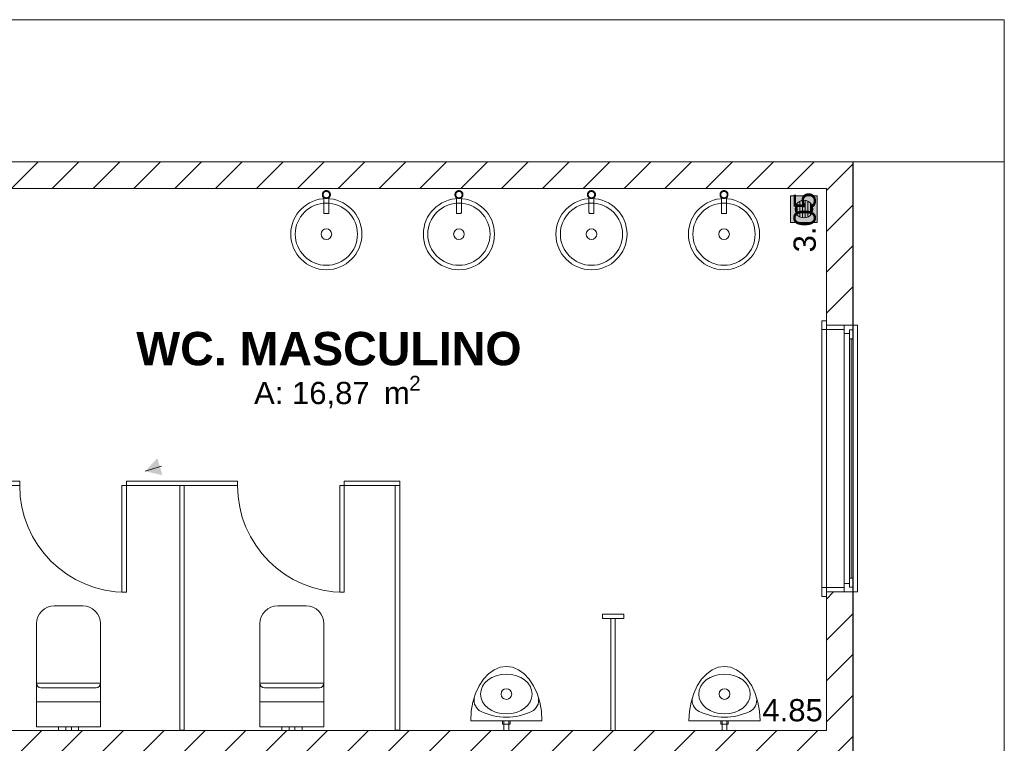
# Model space of a CAD drawing. Header units: millimetres. Extents: x 2826 to 3034, y 1533 to 1590.
# Tile 229 of 248: x 3022.67 to 3028.21, y 1560.81 to 1564.88. Entities that reach past the tile are written whole.
import ezdxf
from ezdxf.enums import TextEntityAlignment as Align

# ---------------------------------------------------------------- set-up
doc = ezdxf.new("R2010")
doc.units = ezdxf.units.MM
doc.layers.add('_Caneta_No__220', color=7, linetype='Continuous', lineweight=15, true_color=0x8a8a8a)
doc.layers.add('ARQ - Parede', color=7, linetype='Continuous')
doc.styles.add('ESTILO_GERADO_1', font='arialbd.ttf')
doc.styles.add('ESTILO_GERADO_2', font='arial.ttf')
pattern_1 = [(45, (0.02328, 0.61931), (-0.11490485, 0.11490485), [])]
pattern_2 = [(45, (0.02328, 0.61931), (-0.11490485, 0.11490485), [])]

# ---------------------------------------------------------------- blocks, each defined once
blk = doc.blocks.new('ARROWHEAD_16')
at = {"linetype": 'Continuous', "lineweight": 0}
blk.add_hatch(color=0, dxfattribs=at).paths.add_polyline_path([(-0.9093, 0.525), (0, 0), (-0.9093, -0.525)])
at = {"color": 0, "linetype": 'Continuous', "lineweight": 0}
blk.add_line((0, 0), (-1, 0), dxfattribs=at)
blk = doc.blocks.new('A$Cdd268059')
at = {"layer": '_Caneta_No__220'}
h = blk.add_hatch(dxfattribs=at)
h.set_pattern_fill('TIJOLO_COMUM_0005', color=256, style=0, pattern_type=2)
h.set_pattern_definition(pattern_1)
h.paths.add_polyline_path([(40.8573, 17.3869), (34.226, 17.3869), (34.226, 17.2369), (40.8573, 17.2369)])
h = blk.add_hatch(dxfattribs=at)
h.set_pattern_fill('TIJOLO_COMUM_0005', color=256, style=0, pattern_type=2)
h.set_pattern_definition(pattern_1)
h.paths.add_polyline_path([(40.8573, 17.2369), (41.0073, 17.2369), (41.0073, 17.3869)])
h = blk.add_hatch(dxfattribs=at)
h.set_pattern_fill('TIJOLO_COMUM_0005', color=256, style=0, pattern_type=2)
h.set_pattern_definition(pattern_1)
h.paths.add_polyline_path([(40.8573, 17.3869), (40.8573, 17.2369), (41.0073, 17.3869)])
h = blk.add_hatch(dxfattribs=at)
h.set_pattern_fill('TIJOLO_COMUM_0005', color=256, style=0, pattern_type=2)
h.set_pattern_definition(pattern_2)
h.paths.add_polyline_path([(40.8573, 17.2369), (40.8573, 16.4683), (41.0073, 16.4683), (41.0073, 17.2369)])
h = blk.add_hatch(color=256, dxfattribs=at)
h.paths.add_polyline_path([(40.8062, 17.196), (40.6562, 17.196), (40.6562, 17.046), (40.8062, 17.046)])
h.paths.add_polyline_path([(40.7312, 17.071), (40.7183, 17.0727), (40.7062, 17.0777), (40.6958, 17.0856), (40.6879, 17.096), (40.6829, 17.1081), (40.6812, 17.121), (40.6829, 17.1339), (40.6879, 17.146), (40.6958, 17.1564), (40.7062, 17.1643), (40.7183, 17.1693), (40.7312, 17.171), (40.7441, 17.1693), (40.7562, 17.1643), (40.7666, 17.1564), (40.7745, 17.146), (40.7795, 17.1339), (40.7812, 17.121), (40.7795, 17.1081), (40.7745, 17.096), (40.7666, 17.0856), (40.7562, 17.0777), (40.7441, 17.0727)], flags=0)
for points in [[(40.6937, 17.1536), (40.6879, 17.146), (40.6829, 17.1339), (40.6812, 17.121), (40.6829, 17.1081), (40.6879, 17.096), (40.6937, 17.0884)], [(40.7087, 17.0767), (40.7087, 17.1653), (40.7062, 17.1643), (40.6958, 17.1564), (40.6937, 17.1536), (40.6937, 17.0884), (40.6958, 17.0856), (40.7062, 17.0777)], [(40.7237, 17.17), (40.7183, 17.1693), (40.7087, 17.1653), (40.7087, 17.0767), (40.7183, 17.0727), (40.7237, 17.072)], [(40.7387, 17.17), (40.7312, 17.171), (40.7237, 17.17), (40.7237, 17.072), (40.7312, 17.071), (40.7387, 17.072)], [(40.7441, 17.1693), (40.7387, 17.17), (40.7387, 17.072), (40.7441, 17.0727), (40.7537, 17.0767), (40.7537, 17.1653)], [(40.7562, 17.1643), (40.7537, 17.1653), (40.7537, 17.0767), (40.7562, 17.0777), (40.7666, 17.0856), (40.7687, 17.0884), (40.7687, 17.1536), (40.7666, 17.1564)], [(40.7745, 17.146), (40.7687, 17.1536), (40.7687, 17.0884), (40.7745, 17.096), (40.7795, 17.1081), (40.7812, 17.121), (40.7795, 17.1339)]]:
    blk.add_hatch(color=256, dxfattribs=at).paths.add_polyline_path(points)
h = blk.add_hatch(dxfattribs=at)
h.set_pattern_fill('TIJOLO_COMUM_0005', color=256, style=0, pattern_type=2)
h.set_pattern_definition(pattern_2)
h.paths.add_polyline_path([(40.8573, 13.3919), (41.0073, 13.3919), (41.0073, 14.9683), (40.8573, 14.9683)])
h = blk.add_hatch(dxfattribs=at)
h.set_pattern_fill('TIJOLO_COMUM_0005', color=256, style=0, pattern_type=2)
h.set_pattern_definition(pattern_1)
h.paths.add_polyline_path([(36.0064, 14.0398), (40.8573, 14.0398), (40.8573, 14.1898), (36.0064, 14.1898)])
for p, q in [((41.8586, 18.1858), (31.0212, 18.1858)), ((41.8586, 17.3869), (41.8586, 18.1858)), ((41.8586, 17.3869), (31.0212, 17.3869)), ((31.0212, 17.3869), (41.0073, 17.3869)), ((41.0073, 17.3869), (41.0073, 9.1116)), ((41.8586, 17.3869), (41.8586, 1.8193)), ((41.8586, 1.8193), (41.8586, 17.3869)), ((40.8573, 17.2369), (34.376, 17.2369)), ((40.8573, 14.1898), (40.8573, 17.2369)), ((40.8062, 17.196), (40.6562, 17.196)), ((40.6562, 17.196), (40.6562, 17.046)), ((40.8062, 17.046), (40.8062, 17.196)), ((40.6812, 17.121), (40.6829, 17.1339)), ((40.6829, 17.1081), (40.6812, 17.121)), ((40.6829, 17.1339), (40.6879, 17.146)), ((40.6879, 17.146), (40.6958, 17.1564)), ((40.6937, 17.0884), (40.6937, 17.1536)), ((40.6958, 17.1564), (40.7062, 17.1643)), ((40.7062, 17.1643), (40.7183, 17.1693)), ((40.7087, 17.1653), (40.7087, 17.0767)), ((40.7183, 17.1693), (40.7312, 17.171)), ((40.7237, 17.072), (40.7237, 17.17)), ((40.7312, 17.171), (40.7441, 17.1693)), ((40.7387, 17.17), (40.7387, 17.072)), ((40.7441, 17.1693), (40.7562, 17.1643)), ((40.7537, 17.0767), (40.7537, 17.1653)), ((40.7562, 17.1643), (40.7666, 17.1564)), ((40.7666, 17.1564), (40.7745, 17.146)), ((40.7687, 17.1536), (40.7687, 17.0884)), ((40.7745, 17.146), (40.7795, 17.1339)), ((40.7795, 17.1339), (40.7812, 17.121)), ((40.7812, 17.121), (40.7795, 17.1081)), ((40.6879, 17.096), (40.6829, 17.1081)), ((40.6958, 17.0856), (40.6879, 17.096)), ((40.7062, 17.0777), (40.6958, 17.0856)), ((40.7183, 17.0727), (40.7062, 17.0777)), ((40.7312, 17.071), (40.7183, 17.0727)), ((40.7441, 17.0727), (40.7312, 17.071)), ((40.7562, 17.0777), (40.7441, 17.0727)), ((40.7666, 17.0856), (40.7562, 17.0777)), ((40.7745, 17.096), (40.7666, 17.0856)), ((40.7795, 17.1081), (40.7745, 17.096)), ((40.6562, 17.046), (40.8062, 17.046)), ((40.8323, 16.4433), (40.8323, 16.4933)), ((40.8323, 16.4933), (40.8573, 16.4933)), ((40.8573, 16.4683), (40.8573, 16.4933)), ((40.8573, 16.4933), (40.8573, 16.4433)), ((40.8573, 16.4683), (40.8573, 16.4933)), ((40.8573, 16.4683), (40.8573, 16.4933)), ((40.9573, 16.4683), (40.8573, 16.4683)), ((40.8573, 16.4683), (40.8573, 14.9683)), ((40.8573, 16.4433), (40.8573, 16.4683)), ((40.8573, 16.4683), (40.9573, 16.4683)), ((40.9573, 16.4683), (40.8573, 16.4683)), ((40.9573, 16.4683), (40.8573, 16.4683)), ((41.0073, 16.4683), (40.9573, 16.4683)), ((40.9573, 16.4683), (40.9573, 16.4433)), ((40.9573, 16.4213), (40.9573, 16.4683)), ((41.0073, 16.4683), (40.9573, 16.4683)), ((41.0073, 16.4683), (40.9573, 16.4683)), ((41.0073, 16.4683), (41.0323, 16.4683)), ((41.0073, 16.4683), (41.0073, 14.9683)), ((41.0073, 16.4683), (41.0073, 16.4413)), ((41.0323, 16.4683), (41.0323, 14.9683)), ((40.8323, 16.4433), (40.8323, 14.9933)), ((40.8573, 16.4433), (40.8323, 16.4433)), ((40.9573, 16.4433), (40.8573, 16.4433)), ((40.9873, 16.4213), (40.9573, 16.4213)), ((40.9573, 15.0153), (40.9573, 16.4213)), ((41.0073, 16.4413), (40.9873, 16.4413)), ((40.9873, 16.4413), (40.9873, 16.4213)), ((40.9873, 16.3913), (40.9873, 16.4413)), ((40.9873, 16.4413), (41.0073, 16.4413)), ((41.0073, 16.4413), (41.0073, 16.3913)), ((41.0073, 16.3913), (40.9873, 16.3913)), ((40.9873, 15.0453), (40.9873, 16.3913)), ((40.9973, 16.3913), (40.9973, 15.0453)), ((41.0073, 16.3913), (41.0073, 15.0453)), ((41.0073, 16.3913), (41.0073, 15.0453)), ((36.9191, 15.591), (36.9191, 15.566)), ((37.2319, 15.591), (36.9191, 15.591)), ((36.9191, 15.566), (37.2319, 15.566)), ((37.5446, 15.591), (37.2319, 15.591)), ((37.2319, 15.566), (37.5446, 15.566)), ((37.5446, 15.566), (37.5446, 15.591)), ((40.9573, 14.9683), (40.9573, 15.0153)), ((40.9573, 15.0153), (40.9873, 15.0153)), ((40.9873, 14.9953), (40.9873, 15.0453)), ((40.9873, 15.0453), (41.0073, 15.0453)), ((40.9873, 15.0153), (40.9873, 14.9953)), ((41.0073, 15.0453), (41.0073, 14.9953)), ((40.8323, 14.9433), (40.8323, 14.9933)), ((40.8323, 14.9933), (40.8573, 14.9933)), ((40.8573, 14.9683), (40.8573, 14.9933)), ((40.8573, 14.9933), (40.9573, 14.9933)), ((40.8573, 14.9933), (40.8573, 14.9433)), ((40.8573, 14.9683), (40.8573, 14.9433)), ((40.9573, 14.9683), (40.8573, 14.9683)), ((40.9573, 14.9683), (40.8573, 14.9683)), ((40.9573, 14.9683), (40.8573, 14.9683)), ((40.9573, 14.9683), (40.8573, 14.9683)), ((40.8573, 14.9683), (40.8573, 14.9433)), ((40.8573, 14.9683), (40.8573, 14.9433)), ((40.9573, 14.9933), (40.9573, 14.9683)), ((41.0073, 14.9683), (40.9573, 14.9683)), ((41.0073, 14.9683), (40.9573, 14.9683)), ((41.0073, 14.9683), (40.9573, 14.9683)), ((40.9873, 14.9953), (41.0073, 14.9953)), ((41.0073, 14.9953), (40.9873, 14.9953)), ((41.0073, 14.9953), (41.0073, 14.9683)), ((41.0323, 14.9683), (41.0073, 14.9683)), ((40.8573, 14.9433), (40.8323, 14.9433)), ((36.4138, 14.4548), (36.7738, 14.4548)), ((36.5938, 14.4298), (36.4388, 14.4298)), ((36.7488, 14.4298), (36.5938, 14.4298)), ((37.6709, 14.4548), (38.0309, 14.4548)), ((37.8509, 14.4298), (37.6959, 14.4298)), ((38.0059, 14.4298), (37.8509, 14.4298)), ((36.4138, 14.3498), (36.7738, 14.3498)), ((37.6709, 14.3498), (38.0309, 14.3498)), ((36.0264, 14.1898), (40.8573, 14.1898)), ((36.5368, 14.2098), (36.5535, 14.2098)), ((36.5368, 14.2098), (36.5368, 14.1898)), ((36.5368, 14.1898), (36.5535, 14.1898)), ((36.5535, 14.2098), (36.5778, 14.2098)), ((36.5535, 14.1898), (36.5778, 14.1898)), ((36.5778, 14.2098), (36.5824, 14.2098)), ((36.5778, 14.2098), (36.5778, 14.1898)), ((36.5778, 14.1898), (36.5824, 14.1898)), ((36.5824, 14.2098), (36.5938, 14.2098)), ((36.5824, 14.1898), (36.5938, 14.1898)), ((36.5938, 14.2098), (36.6051, 14.2098)), ((36.5938, 14.1898), (36.6051, 14.1898)), ((36.6051, 14.2098), (36.6098, 14.2098)), ((36.6051, 14.1898), (36.6098, 14.1898)), ((36.6098, 14.2098), (36.6098, 14.1898)), ((36.6098, 14.2098), (36.6341, 14.2098)), ((36.6098, 14.1898), (36.6341, 14.1898)), ((36.6341, 14.2098), (36.6508, 14.2098)), ((36.6341, 14.1898), (36.6508, 14.1898)), ((36.6508, 14.2098), (36.6508, 14.1898)), ((37.7939, 14.2098), (37.8106, 14.2098)), ((37.7939, 14.2098), (37.7939, 14.1898)), ((37.7939, 14.1898), (37.8106, 14.1898)), ((37.8106, 14.2098), (37.8349, 14.2098)), ((37.8106, 14.1898), (37.8349, 14.1898)), ((37.8349, 14.2098), (37.8396, 14.2098)), ((37.8349, 14.2098), (37.8349, 14.1898)), ((37.8349, 14.1898), (37.8396, 14.1898)), ((37.8396, 14.2098), (37.8509, 14.2098)), ((37.8396, 14.1898), (37.8509, 14.1898)), ((37.8509, 14.2098), (37.8622, 14.2098)), ((37.8509, 14.1898), (37.8622, 14.1898)), ((37.8622, 14.2098), (37.8669, 14.2098)), ((37.8622, 14.1898), (37.8669, 14.1898)), ((37.8669, 14.2098), (37.8669, 14.1898)), ((37.8669, 14.2098), (37.8912, 14.2098)), ((37.8669, 14.1898), (37.8912, 14.1898)), ((37.8912, 14.2098), (37.9079, 14.2098)), ((37.8912, 14.1898), (37.9079, 14.1898)), ((37.9079, 14.2098), (37.9079, 14.1898))]:
    blk.add_line(p, q, dxfattribs=at)
for points in [[(0.8316, 1.8193), (18.8463, 1.8193), (18.8502, 0.0414), (25.1638, 0.0553), (25.1638, 1.8193), (41.007, 1.8193), (41.007, 17.3869), (31.0212, 17.3869), (31.0212, 11.6171), (18.8463, 11.6171), (18.8463, 10.4171), (0.8316, 10.4171)], [(38.0669, 17.2021), (38.0669, 17.2005), (38.0668, 17.1996), (38.0664, 17.1973), (38.066, 17.1958), (38.0657, 17.1947), (38.0649, 17.1928), (38.0642, 17.1913), (38.0635, 17.1901), (38.0624, 17.1886), (38.0614, 17.1874), (38.0603, 17.1862), (38.0592, 17.1851), (38.0585, 17.1845), (38.0584, 17.1579), (38.0584, 17.1055), (38.0584, 17.1043), (38.0583, 17.1032), (38.0582, 17.102), (38.0581, 17.1008), (38.0579, 17.0997), (38.0576, 17.0982), (38.0571, 17.096), (38.0565, 17.0954), (38.0554, 17.0954), (38.0543, 17.0954), (38.053, 17.0954), (38.0515, 17.0954), (38.0498, 17.0954), (38.0481, 17.0954), (38.0463, 17.0954), (38.0444, 17.0954), (38.0426, 17.0954), (38.0408, 17.0954), (38.039, 17.0954), (38.0374, 17.0954), (38.0359, 17.0954), (38.0346, 17.0954), (38.0335, 17.0954), (38.0325, 17.0954), (38.0318, 17.0958), (38.0311, 17.0988), (38.0309, 17.1004), (38.0307, 17.1016), (38.0306, 17.1029), (38.0305, 17.104), (38.0304, 17.1051), (38.0304, 17.1063), (38.0304, 17.1579), (38.0304, 17.1845), (38.0297, 17.1851), (38.0285, 17.1862), (38.0274, 17.1874), (38.0268, 17.1881), (38.0255, 17.1899), (38.0247, 17.1913), (38.0242, 17.1923), (38.0234, 17.1942), (38.0228, 17.1958), (38.0225, 17.1971), (38.0222, 17.1989), (38.022, 17.2005), (38.0219, 17.2021), (38.022, 17.2037), (38.0222, 17.2054), (38.0225, 17.2073), (38.0229, 17.2086), (38.0234, 17.2101), (38.0243, 17.2122), (38.0248, 17.2131), (38.0257, 17.2145), (38.0266, 17.2159), (38.0277, 17.2171), (38.029, 17.2185), (38.03, 17.2194), (38.0313, 17.2204), (38.0332, 17.2216), (38.0341, 17.2221), (38.0356, 17.2228), (38.0372, 17.2234), (38.0387, 17.2239), (38.0405, 17.2243), (38.042, 17.2245), (38.0436, 17.2246), (38.0457, 17.2246), (38.0469, 17.2245), (38.0485, 17.2242), (38.0509, 17.2237), (38.0517, 17.2234), (38.0533, 17.2228), (38.0547, 17.2221), (38.0562, 17.2213), (38.0579, 17.2201), (38.0588, 17.2194), (38.0601, 17.2183), (38.0617, 17.2166), (38.0622, 17.2159), (38.0632, 17.2145), (38.0641, 17.2131), (38.0648, 17.2117), (38.0656, 17.2098), (38.066, 17.2086), (38.0664, 17.207), (38.0668, 17.2047), (38.0669, 17.2037)], [(38.0627, 17.203), (38.0627, 17.2017), (38.0626, 17.2004), (38.0625, 17.1991), (38.0622, 17.1978), (38.0618, 17.1965), (38.0614, 17.1953), (38.0609, 17.1941), (38.0603, 17.193), (38.0596, 17.1919), (38.0588, 17.1908), (38.0581, 17.1899), (38.0573, 17.1891), (38.0564, 17.1883), (38.0555, 17.1876), (38.0546, 17.1869), (38.0536, 17.1863), (38.0526, 17.1857), (38.0515, 17.1853), (38.0503, 17.1848), (38.0491, 17.1844), (38.0479, 17.1841), (38.0466, 17.1839), (38.0453, 17.1838), (38.0439, 17.1838), (38.0426, 17.1839), (38.0413, 17.1841), (38.0401, 17.1844), (38.0388, 17.1847), (38.0376, 17.1851), (38.0364, 17.1857), (38.0353, 17.1862), (38.0343, 17.1869), (38.0333, 17.1876), (38.0323, 17.1884), (38.0315, 17.1892), (38.0307, 17.1901), (38.0299, 17.191), (38.0293, 17.1919), (38.0286, 17.1929), (38.028, 17.194), (38.0275, 17.1951), (38.0271, 17.1963), (38.0267, 17.1975), (38.0265, 17.1988), (38.0263, 17.2001), (38.0262, 17.2013), (38.0262, 17.2027), (38.0263, 17.204), (38.0264, 17.2053), (38.0267, 17.2066), (38.0271, 17.2079), (38.0275, 17.2091), (38.0281, 17.2103), (38.0287, 17.2114), (38.0292, 17.2122), (38.0298, 17.213), (38.0304, 17.2138), (38.031, 17.2145), (38.0321, 17.2156), (38.0333, 17.2166), (38.0347, 17.2175), (38.036, 17.2183), (38.0369, 17.2188), (38.0378, 17.2191), (38.0387, 17.2194), (38.0396, 17.2197), (38.0408, 17.22), (38.0421, 17.2202), (38.0434, 17.2204), (38.0447, 17.2204), (38.0461, 17.2203), (38.0474, 17.2201), (38.0487, 17.2199), (38.05, 17.2195), (38.0512, 17.2191), (38.0524, 17.2186), (38.0535, 17.218), (38.0546, 17.2173), (38.0556, 17.2166), (38.0565, 17.2158), (38.0574, 17.215), (38.0583, 17.2141), (38.059, 17.2132), (38.0597, 17.2122), (38.0603, 17.2112), (38.0608, 17.2102), (38.0613, 17.2091), (38.0618, 17.2079), (38.0621, 17.2067), (38.0624, 17.2055), (38.0626, 17.2042)], [(38.0585, 17.1904), (38.0584, 17.1747), (38.0584, 17.1579), (38.0584, 17.1055), (38.0584, 17.1043), (38.0583, 17.1032), (38.0582, 17.102), (38.0581, 17.1008), (38.0579, 17.0997), (38.0576, 17.0982), (38.0571, 17.096), (38.0565, 17.0954), (38.0554, 17.0954), (38.0543, 17.0954), (38.0325, 17.0954), (38.0318, 17.0958), (38.0311, 17.0988), (38.0309, 17.1004), (38.0307, 17.1016), (38.0306, 17.1029), (38.0305, 17.104), (38.0304, 17.1051), (38.0304, 17.1063), (38.0304, 17.1579), (38.0304, 17.1904), (38.0315, 17.1892), (38.0323, 17.1884), (38.0333, 17.1876), (38.0343, 17.1869), (38.0353, 17.1862), (38.0364, 17.1857), (38.0376, 17.1851), (38.0388, 17.1847), (38.0401, 17.1844), (38.0413, 17.1841), (38.0426, 17.1839), (38.0439, 17.1838), (38.0453, 17.1838), (38.0466, 17.1839), (38.0479, 17.1841), (38.0491, 17.1844), (38.0503, 17.1848), (38.0515, 17.1853), (38.0526, 17.1857), (38.0536, 17.1863), (38.0546, 17.1869), (38.0555, 17.1876), (38.0564, 17.1883), (38.0573, 17.1891)], [(38.8127, 17.2021), (38.8126, 17.2005), (38.8125, 17.1996), (38.8121, 17.1973), (38.8117, 17.1958), (38.8114, 17.1947), (38.8106, 17.1928), (38.8099, 17.1913), (38.8092, 17.1901), (38.8082, 17.1886), (38.8072, 17.1874), (38.8061, 17.1862), (38.8049, 17.1851), (38.8042, 17.1845), (38.8042, 17.1579), (38.8042, 17.1055), (38.8041, 17.1043), (38.804, 17.1032), (38.8039, 17.102), (38.8038, 17.1008), (38.8036, 17.0997), (38.8034, 17.0982), (38.8028, 17.096), (38.8022, 17.0954), (38.8011, 17.0954), (38.8, 17.0954), (38.7987, 17.0954), (38.7972, 17.0954), (38.7955, 17.0954), (38.7938, 17.0954), (38.792, 17.0954), (38.7902, 17.0954), (38.7883, 17.0954), (38.7865, 17.0954), (38.7848, 17.0954), (38.7831, 17.0954), (38.7816, 17.0954), (38.7803, 17.0954), (38.7792, 17.0954), (38.7783, 17.0954), (38.7776, 17.0958), (38.7768, 17.0988), (38.7766, 17.1004), (38.7764, 17.1016), (38.7763, 17.1029), (38.7762, 17.104), (38.7762, 17.1051), (38.7762, 17.1063), (38.7762, 17.1579), (38.7762, 17.1845), (38.7754, 17.1851), (38.7743, 17.1862), (38.7732, 17.1874), (38.7726, 17.1881), (38.7712, 17.1899), (38.7704, 17.1913), (38.7699, 17.1923), (38.7691, 17.1942), (38.7686, 17.1958), (38.7682, 17.1971), (38.7679, 17.1989), (38.7677, 17.2005), (38.7677, 17.2021), (38.7677, 17.2037), (38.7679, 17.2054), (38.7683, 17.2073), (38.7686, 17.2086), (38.7691, 17.2101), (38.7701, 17.2122), (38.7705, 17.2131), (38.7714, 17.2145), (38.7724, 17.2159), (38.7734, 17.2171), (38.7747, 17.2185), (38.7758, 17.2194), (38.7771, 17.2204), (38.7789, 17.2216), (38.7799, 17.2221), (38.7814, 17.2228), (38.7829, 17.2234), (38.7845, 17.2239), (38.7863, 17.2243), (38.7877, 17.2245), (38.7893, 17.2246), (38.7915, 17.2246), (38.7926, 17.2245), (38.7942, 17.2242), (38.7966, 17.2237), (38.7974, 17.2234), (38.7991, 17.2228), (38.8004, 17.2221), (38.8019, 17.2213), (38.8036, 17.2201), (38.8046, 17.2194), (38.8058, 17.2183), (38.8074, 17.2166), (38.808, 17.2159), (38.809, 17.2145), (38.8098, 17.2131), (38.8105, 17.2117), (38.8113, 17.2098), (38.8117, 17.2086), (38.8121, 17.207), (38.8125, 17.2047), (38.8126, 17.2037)], [(38.8084, 17.203), (38.8084, 17.2017), (38.8084, 17.2004), (38.8082, 17.1991), (38.8079, 17.1978), (38.8076, 17.1965), (38.8071, 17.1953), (38.8066, 17.1941), (38.806, 17.193), (38.8053, 17.1919), (38.8046, 17.1908), (38.8038, 17.1899), (38.803, 17.1891), (38.8022, 17.1883), (38.8013, 17.1876), (38.8003, 17.1869), (38.7993, 17.1863), (38.7983, 17.1857), (38.7972, 17.1853), (38.796, 17.1848), (38.7948, 17.1844), (38.7936, 17.1841), (38.7923, 17.1839), (38.791, 17.1838), (38.7897, 17.1838), (38.7883, 17.1839), (38.787, 17.1841), (38.7858, 17.1844), (38.7845, 17.1847), (38.7833, 17.1851), (38.7821, 17.1857), (38.7811, 17.1862), (38.78, 17.1869), (38.779, 17.1876), (38.7781, 17.1884), (38.7772, 17.1892), (38.7764, 17.1901), (38.7757, 17.191), (38.775, 17.1919), (38.7743, 17.1929), (38.7738, 17.194), (38.7733, 17.1951), (38.7728, 17.1963), (38.7725, 17.1975), (38.7722, 17.1988), (38.772, 17.2001), (38.7719, 17.2013), (38.7719, 17.2027), (38.772, 17.204), (38.7722, 17.2053), (38.7724, 17.2066), (38.7728, 17.2079), (38.7733, 17.2091), (38.7738, 17.2103), (38.7744, 17.2114), (38.7749, 17.2122), (38.7755, 17.213), (38.7761, 17.2138), (38.7767, 17.2145), (38.7778, 17.2156), (38.7791, 17.2166), (38.7804, 17.2175), (38.7818, 17.2183), (38.7826, 17.2188), (38.7835, 17.2191), (38.7844, 17.2194), (38.7853, 17.2197), (38.7866, 17.22), (38.7879, 17.2202), (38.7892, 17.2204), (38.7905, 17.2204), (38.7918, 17.2203), (38.7931, 17.2201), (38.7944, 17.2199), (38.7957, 17.2195), (38.7969, 17.2191), (38.7981, 17.2186), (38.7992, 17.218), (38.8003, 17.2173), (38.8013, 17.2166), (38.8023, 17.2158), (38.8031, 17.215), (38.804, 17.2141), (38.8047, 17.2132), (38.8054, 17.2122), (38.806, 17.2112), (38.8066, 17.2102), (38.8071, 17.2091), (38.8075, 17.2079), (38.8078, 17.2067), (38.8081, 17.2055), (38.8083, 17.2042)], [(38.8042, 17.1904), (38.8042, 17.1747), (38.8042, 17.1579), (38.8042, 17.1055), (38.8041, 17.1043), (38.804, 17.1032), (38.8039, 17.102), (38.8038, 17.1008), (38.8036, 17.0997), (38.8034, 17.0982), (38.8028, 17.096), (38.8022, 17.0954), (38.8011, 17.0954), (38.8, 17.0954), (38.7783, 17.0954), (38.7776, 17.0958), (38.7768, 17.0988), (38.7766, 17.1004), (38.7764, 17.1016), (38.7763, 17.1029), (38.7762, 17.104), (38.7762, 17.1051), (38.7762, 17.1063), (38.7762, 17.1579), (38.7762, 17.1904), (38.7772, 17.1892), (38.7781, 17.1884), (38.779, 17.1876), (38.78, 17.1869), (38.7811, 17.1862), (38.7821, 17.1857), (38.7833, 17.1851), (38.7845, 17.1847), (38.7858, 17.1844), (38.787, 17.1841), (38.7883, 17.1839), (38.7897, 17.1838), (38.791, 17.1838), (38.7923, 17.1839), (38.7936, 17.1841), (38.7948, 17.1844), (38.796, 17.1848), (38.7972, 17.1853), (38.7983, 17.1857), (38.7993, 17.1863), (38.8003, 17.1869), (38.8013, 17.1876), (38.8022, 17.1883), (38.803, 17.1891)], [(39.5584, 17.2021), (39.5583, 17.2005), (39.5582, 17.1996), (39.5579, 17.1973), (39.5575, 17.1958), (39.5571, 17.1947), (39.5563, 17.1928), (39.5556, 17.1913), (39.5549, 17.1901), (39.5539, 17.1886), (39.5529, 17.1874), (39.5518, 17.1862), (39.5506, 17.1851), (39.5499, 17.1845), (39.5499, 17.1579), (39.5499, 17.1055), (39.5498, 17.1043), (39.5498, 17.1032), (39.5497, 17.102), (39.5495, 17.1008), (39.5493, 17.0997), (39.5491, 17.0982), (39.5485, 17.096), (39.5479, 17.0954), (39.5469, 17.0954), (39.5457, 17.0954), (39.5444, 17.0954), (39.5429, 17.0954), (39.5413, 17.0954), (39.5395, 17.0954), (39.5377, 17.0954), (39.5359, 17.0954), (39.534, 17.0954), (39.5322, 17.0954), (39.5305, 17.0954), (39.5289, 17.0954), (39.5274, 17.0954), (39.526, 17.0954), (39.5249, 17.0954), (39.524, 17.0954), (39.5233, 17.0958), (39.5226, 17.0988), (39.5223, 17.1004), (39.5221, 17.1016), (39.522, 17.1029), (39.5219, 17.104), (39.5219, 17.1051), (39.5219, 17.1063), (39.5219, 17.1579), (39.5219, 17.1845), (39.5211, 17.1851), (39.52, 17.1862), (39.5189, 17.1874), (39.5183, 17.1881), (39.517, 17.1899), (39.5161, 17.1913), (39.5156, 17.1923), (39.5148, 17.1942), (39.5143, 17.1958), (39.5139, 17.1971), (39.5136, 17.1989), (39.5134, 17.2005), (39.5134, 17.2021), (39.5134, 17.2037), (39.5136, 17.2054), (39.514, 17.2073), (39.5143, 17.2086), (39.5149, 17.2101), (39.5158, 17.2122), (39.5163, 17.2131), (39.5171, 17.2145), (39.5181, 17.2159), (39.5191, 17.2171), (39.5204, 17.2185), (39.5215, 17.2194), (39.5228, 17.2204), (39.5246, 17.2216), (39.5256, 17.2221), (39.5271, 17.2228), (39.5286, 17.2234), (39.5302, 17.2239), (39.532, 17.2243), (39.5334, 17.2245), (39.5351, 17.2246), (39.5372, 17.2246), (39.5383, 17.2245), (39.54, 17.2242), (39.5423, 17.2237), (39.5431, 17.2234), (39.5448, 17.2228), (39.5462, 17.2221), (39.5476, 17.2213), (39.5493, 17.2201), (39.5503, 17.2194), (39.5515, 17.2183), (39.5531, 17.2166), (39.5537, 17.2159), (39.5547, 17.2145), (39.5555, 17.2131), (39.5563, 17.2117), (39.557, 17.2098), (39.5574, 17.2086), (39.5578, 17.207), (39.5582, 17.2047), (39.5583, 17.2037)], [(39.5541, 17.203), (39.5542, 17.2017), (39.5541, 17.2004), (39.5539, 17.1991), (39.5536, 17.1978), (39.5533, 17.1965), (39.5528, 17.1953), (39.5523, 17.1941), (39.5517, 17.193), (39.551, 17.1919), (39.5503, 17.1908), (39.5495, 17.1899), (39.5487, 17.1891), (39.5479, 17.1883), (39.547, 17.1876), (39.546, 17.1869), (39.545, 17.1863), (39.544, 17.1857), (39.543, 17.1853), (39.5418, 17.1848), (39.5405, 17.1844), (39.5393, 17.1841), (39.538, 17.1839), (39.5367, 17.1838), (39.5354, 17.1838), (39.5341, 17.1839), (39.5328, 17.1841), (39.5315, 17.1844), (39.5303, 17.1847), (39.529, 17.1851), (39.5279, 17.1857), (39.5268, 17.1862), (39.5257, 17.1869), (39.5247, 17.1876), (39.5238, 17.1884), (39.5229, 17.1892), (39.5221, 17.1901), (39.5214, 17.191), (39.5207, 17.1919), (39.5201, 17.1929), (39.5195, 17.194), (39.519, 17.1951), (39.5186, 17.1963), (39.5182, 17.1975), (39.5179, 17.1988), (39.5177, 17.2001), (39.5176, 17.2013), (39.5176, 17.2027), (39.5177, 17.204), (39.5179, 17.2053), (39.5182, 17.2066), (39.5185, 17.2079), (39.519, 17.2091), (39.5195, 17.2103), (39.5202, 17.2114), (39.5207, 17.2122), (39.5212, 17.213), (39.5218, 17.2138), (39.5224, 17.2145), (39.5236, 17.2156), (39.5248, 17.2166), (39.5261, 17.2175), (39.5275, 17.2183), (39.5283, 17.2188), (39.5292, 17.2191), (39.5301, 17.2194), (39.531, 17.2197), (39.5323, 17.22), (39.5336, 17.2202), (39.5349, 17.2204), (39.5362, 17.2204), (39.5375, 17.2203), (39.5388, 17.2201), (39.5401, 17.2199), (39.5414, 17.2195), (39.5426, 17.2191), (39.5438, 17.2186), (39.545, 17.218), (39.5461, 17.2173), (39.547, 17.2166), (39.548, 17.2158), (39.5489, 17.215), (39.5497, 17.2141), (39.5504, 17.2132), (39.5511, 17.2122), (39.5517, 17.2112), (39.5523, 17.2102), (39.5528, 17.2091), (39.5532, 17.2079), (39.5536, 17.2067), (39.5538, 17.2055), (39.554, 17.2042)], [(39.5499, 17.1904), (39.5499, 17.1747), (39.5499, 17.1579), (39.5499, 17.1055), (39.5498, 17.1043), (39.5498, 17.1032), (39.5497, 17.102), (39.5495, 17.1008), (39.5493, 17.0997), (39.5491, 17.0982), (39.5485, 17.096), (39.5479, 17.0954), (39.5469, 17.0954), (39.5457, 17.0954), (39.524, 17.0954), (39.5233, 17.0958), (39.5226, 17.0988), (39.5223, 17.1004), (39.5221, 17.1016), (39.522, 17.1029), (39.5219, 17.104), (39.5219, 17.1051), (39.5219, 17.1063), (39.5219, 17.1579), (39.5219, 17.1904), (39.5229, 17.1892), (39.5238, 17.1884), (39.5247, 17.1876), (39.5257, 17.1869), (39.5268, 17.1862), (39.5279, 17.1857), (39.529, 17.1851), (39.5303, 17.1847), (39.5315, 17.1844), (39.5328, 17.1841), (39.5341, 17.1839), (39.5354, 17.1838), (39.5367, 17.1838), (39.538, 17.1839), (39.5393, 17.1841), (39.5405, 17.1844), (39.5418, 17.1848), (39.543, 17.1853), (39.544, 17.1857), (39.545, 17.1863), (39.546, 17.1869), (39.547, 17.1876), (39.5479, 17.1883), (39.5487, 17.1891)], [(40.3041, 17.2021), (40.304, 17.2005), (40.304, 17.1996), (40.3036, 17.1973), (40.3032, 17.1958), (40.3028, 17.1947), (40.3021, 17.1928), (40.3014, 17.1913), (40.3007, 17.1901), (40.2996, 17.1886), (40.2986, 17.1874), (40.2975, 17.1862), (40.2963, 17.1851), (40.2956, 17.1845), (40.2956, 17.1579), (40.2956, 17.1055), (40.2956, 17.1043), (40.2955, 17.1032), (40.2954, 17.102), (40.2952, 17.1008), (40.295, 17.0997), (40.2948, 17.0982), (40.2943, 17.096), (40.2936, 17.0954), (40.2926, 17.0954), (40.2914, 17.0954), (40.2901, 17.0954), (40.2886, 17.0954), (40.287, 17.0954), (40.2853, 17.0954), (40.2834, 17.0954), (40.2816, 17.0954), (40.2798, 17.0954), (40.278, 17.0954), (40.2762, 17.0954), (40.2746, 17.0954), (40.2731, 17.0954), (40.2718, 17.0954), (40.2706, 17.0954), (40.2697, 17.0954), (40.269, 17.0958), (40.2683, 17.0988), (40.268, 17.1004), (40.2679, 17.1016), (40.2677, 17.1029), (40.2677, 17.104), (40.2676, 17.1051), (40.2676, 17.1063), (40.2676, 17.1579), (40.2676, 17.1845), (40.2669, 17.1851), (40.2657, 17.1862), (40.2646, 17.1874), (40.264, 17.1881), (40.2627, 17.1899), (40.2619, 17.1913), (40.2613, 17.1923), (40.2605, 17.1942), (40.26, 17.1958), (40.2597, 17.1971), (40.2593, 17.1989), (40.2592, 17.2005), (40.2591, 17.2021), (40.2592, 17.2037), (40.2593, 17.2054), (40.2597, 17.2073), (40.2601, 17.2086), (40.2606, 17.2101), (40.2615, 17.2122), (40.262, 17.2131), (40.2628, 17.2145), (40.2638, 17.2159), (40.2648, 17.2171), (40.2662, 17.2185), (40.2672, 17.2194), (40.2685, 17.2204), (40.2704, 17.2216), (40.2713, 17.2221), (40.2728, 17.2228), (40.2743, 17.2234), (40.2759, 17.2239), (40.2777, 17.2243), (40.2791, 17.2245), (40.2808, 17.2246), (40.2829, 17.2246), (40.2841, 17.2245), (40.2857, 17.2242), (40.2881, 17.2237), (40.2889, 17.2234), (40.2905, 17.2228), (40.2919, 17.2221), (40.2933, 17.2213), (40.295, 17.2201), (40.296, 17.2194), (40.2972, 17.2183), (40.2988, 17.2166), (40.2994, 17.2159), (40.3004, 17.2145), (40.3012, 17.2131), (40.302, 17.2117), (40.3027, 17.2098), (40.3032, 17.2086), (40.3036, 17.207), (40.304, 17.2047), (40.304, 17.2037)], [(40.2999, 17.203), (40.2999, 17.2017), (40.2998, 17.2004), (40.2996, 17.1991), (40.2994, 17.1978), (40.299, 17.1965), (40.2986, 17.1953), (40.298, 17.1941), (40.2974, 17.193), (40.2968, 17.1919), (40.296, 17.1908), (40.2953, 17.1899), (40.2945, 17.1891), (40.2936, 17.1883), (40.2927, 17.1876), (40.2918, 17.1869), (40.2908, 17.1863), (40.2897, 17.1857), (40.2887, 17.1853), (40.2875, 17.1848), (40.2863, 17.1844), (40.285, 17.1841), (40.2838, 17.1839), (40.2824, 17.1838), (40.2811, 17.1838), (40.2798, 17.1839), (40.2785, 17.1841), (40.2772, 17.1844), (40.276, 17.1847), (40.2748, 17.1851), (40.2736, 17.1857), (40.2725, 17.1862), (40.2715, 17.1869), (40.2705, 17.1876), (40.2695, 17.1884), (40.2687, 17.1892), (40.2679, 17.1901), (40.2671, 17.191), (40.2664, 17.1919), (40.2658, 17.1929), (40.2652, 17.194), (40.2647, 17.1951), (40.2643, 17.1963), (40.2639, 17.1975), (40.2636, 17.1988), (40.2634, 17.2001), (40.2633, 17.2013), (40.2633, 17.2027), (40.2634, 17.204), (40.2636, 17.2053), (40.2639, 17.2066), (40.2643, 17.2079), (40.2647, 17.2091), (40.2653, 17.2103), (40.2659, 17.2114), (40.2664, 17.2122), (40.2669, 17.213), (40.2675, 17.2138), (40.2681, 17.2145), (40.2693, 17.2156), (40.2705, 17.2166), (40.2718, 17.2175), (40.2732, 17.2183), (40.2741, 17.2188), (40.2749, 17.2191), (40.2758, 17.2194), (40.2767, 17.2197), (40.278, 17.22), (40.2793, 17.2202), (40.2806, 17.2204), (40.2819, 17.2204), (40.2832, 17.2203), (40.2846, 17.2201), (40.2859, 17.2199), (40.2871, 17.2195), (40.2884, 17.2191), (40.2895, 17.2186), (40.2907, 17.218), (40.2918, 17.2173), (40.2928, 17.2166), (40.2937, 17.2158), (40.2946, 17.215), (40.2954, 17.2141), (40.2962, 17.2132), (40.2968, 17.2122), (40.2975, 17.2112), (40.298, 17.2102), (40.2985, 17.2091), (40.2989, 17.2079), (40.2993, 17.2067), (40.2996, 17.2055), (40.2998, 17.2042)], [(40.2956, 17.1904), (40.2956, 17.1747), (40.2956, 17.1579), (40.2956, 17.1055), (40.2956, 17.1043), (40.2955, 17.1032), (40.2954, 17.102), (40.2952, 17.1008), (40.295, 17.0997), (40.2948, 17.0982), (40.2943, 17.096), (40.2936, 17.0954), (40.2926, 17.0954), (40.2914, 17.0954), (40.2697, 17.0954), (40.269, 17.0958), (40.2683, 17.0988), (40.268, 17.1004), (40.2679, 17.1016), (40.2677, 17.1029), (40.2677, 17.104), (40.2676, 17.1051), (40.2676, 17.1063), (40.2676, 17.1579), (40.2676, 17.1904), (40.2687, 17.1892), (40.2695, 17.1884), (40.2705, 17.1876), (40.2715, 17.1869), (40.2725, 17.1862), (40.2736, 17.1857), (40.2748, 17.1851), (40.276, 17.1847), (40.2772, 17.1844), (40.2785, 17.1841), (40.2798, 17.1839), (40.2811, 17.1838), (40.2824, 17.1838), (40.2838, 17.1839), (40.285, 17.1841), (40.2863, 17.1844), (40.2875, 17.1848), (40.2887, 17.1853), (40.2897, 17.1857), (40.2908, 17.1863), (40.2918, 17.1869), (40.2927, 17.1876), (40.2936, 17.1883), (40.2945, 17.1891)], [(36.0064, 15.591), (36.0064, 15.566), (36.3191, 15.566), (36.3191, 15.591)], [(36.8941, 15.566), (36.8941, 14.966), (36.9191, 14.966), (36.9191, 15.566)], [(37.2194, 14.191), (37.2444, 14.191), (37.2444, 15.566), (37.2194, 15.566)], [(38.1196, 15.566), (38.1196, 14.966), (38.1446, 14.966), (38.1446, 15.566)], [(38.1446, 15.591), (38.1446, 15.566), (38.4573, 15.566), (38.4573, 15.591)], [(38.4323, 14.191), (38.4573, 14.191), (38.4573, 15.566), (38.4323, 15.566)], [(36.6738, 14.8898), (36.6933, 14.8879), (36.712, 14.8822), (36.7293, 14.873), (36.7445, 14.8605), (36.7569, 14.8454), (36.7662, 14.8281), (36.7718, 14.8093), (36.7738, 14.7898), (36.7738, 14.2098), (36.4138, 14.2098), (36.4138, 14.7898), (36.4157, 14.8093), (36.4214, 14.8281), (36.4306, 14.8454), (36.4431, 14.8605), (36.4582, 14.873), (36.4755, 14.8822), (36.4943, 14.8879), (36.5138, 14.8898)], [(37.9309, 14.8898), (37.9504, 14.8879), (37.9692, 14.8822), (37.9864, 14.873), (38.0016, 14.8605), (38.014, 14.8454), (38.0233, 14.8281), (38.029, 14.8093), (38.0309, 14.7898), (38.0309, 14.2098), (37.6709, 14.2098), (37.6709, 14.7898), (37.6728, 14.8093), (37.6785, 14.8281), (37.6877, 14.8454), (37.7002, 14.8605), (37.7153, 14.873), (37.7326, 14.8822), (37.7514, 14.8879), (37.7709, 14.8898)], [(39.5973, 14.8439), (39.7173, 14.8439), (39.7173, 14.8189), (39.5973, 14.8189)], [(39.6698, 14.1898), (39.6448, 14.1898), (39.6448, 14.8189), (39.6698, 14.8189)], [(38.857, 14.2439), (38.86, 14.2969), (38.869, 14.3482), (38.8838, 14.3964), (38.9038, 14.44), (38.9284, 14.4776), (38.957, 14.5081), (38.9886, 14.5305), (39.0222, 14.5443), (39.057, 14.5489), (39.0917, 14.5443), (39.1254, 14.5305), (39.157, 14.5081), (39.1855, 14.4776), (39.2102, 14.44), (39.2302, 14.3964), (39.2449, 14.3482), (39.2539, 14.2969), (39.257, 14.2439), (39.057, 14.2439)], [(40.0841, 14.2439), (40.0872, 14.2969), (40.0962, 14.3482), (40.1109, 14.3964), (40.1309, 14.44), (40.1556, 14.4776), (40.1841, 14.5081), (40.2157, 14.5305), (40.2494, 14.5443), (40.2841, 14.5489), (40.3189, 14.5443), (40.3525, 14.5305), (40.3841, 14.5081), (40.4127, 14.4776), (40.4373, 14.44), (40.4573, 14.3964), (40.4721, 14.3482), (40.4811, 14.2969), (40.4841, 14.2439), (40.2841, 14.2439)], [(39.036, 14.2439), (39.078, 14.2439), (39.078, 14.2239), (39.036, 14.2239)], [(39.0435, 14.2439), (39.0705, 14.2439), (39.0705, 14.1898), (39.0435, 14.1898)], [(40.2631, 14.2439), (40.3051, 14.2439), (40.3051, 14.2239), (40.2631, 14.2239)], [(40.2706, 14.2439), (40.2976, 14.2439), (40.2976, 14.1898), (40.2706, 14.1898)]]:
    blk.add_lwpolyline(points, close=True, dxfattribs=at)
for points in [[(41.0073, 17.3869), (34.226, 17.3869)], [(41.0073, 17.3869), (41.0073, 17.2369)], [(34.226, 17.2369), (40.8573, 17.2369)], [(40.8573, 17.2369), (40.8573, 16.4683)], [(41.0073, 16.4683), (41.0073, 17.2369)], [(40.8573, 14.9683), (40.8573, 14.1898)], [(41.0073, 13.3919), (41.0073, 14.9683)], [(40.8573, 14.1898), (36.0064, 14.1898)]]:
    blk.add_lwpolyline(points, dxfattribs=at)
for points in [[(37.8444, 16.9798, -1), (38.2444, 16.9798, -1)], [(38.5902, 16.9798, -1), (38.9902, 16.9798, -1)], [(39.3359, 16.9798, -1), (39.7359, 16.9798, -1)], [(40.0816, 16.9798, -1), (40.4816, 16.9798, -1)]]:
    blk.add_lwpolyline(points, format="xyb", close=True, dxfattribs=at)
for centre, radius in [((38.0444, 16.9798), 0.175), ((38.7902, 16.9798), 0.175), ((39.5359, 16.9798), 0.175), ((40.2816, 16.9798), 0.175), ((38.0444, 16.9798), 0.03), ((38.7902, 16.9798), 0.03), ((39.5359, 16.9798), 0.03), ((40.2816, 16.9798), 0.03), ((39.057, 14.3939), 0.03), ((40.2841, 14.3939), 0.03)]:
    blk.add_circle(centre, radius, dxfattribs=at)
for centre, radius, start, end in [((36.9191, 15.566), 0.6, 180, 270), ((38.1446, 15.566), 0.6, 180, 270), ((36.4388, 14.4548), 0.025, 180, 270), ((36.7488, 14.4548), 0.025, 270, 0), ((37.6959, 14.4548), 0.025, 180, 270), ((38.0059, 14.4548), 0.025, 270, 0), ((38.9452, 14.3592), 0.07, 169.1855, 244.5474), ((39.1688, 14.3592), 0.07, 295.4526, 10.8145), ((40.1723, 14.3592), 0.07, 169.1855, 244.5474), ((40.3959, 14.3592), 0.07, 295.4526, 10.8145), ((39.057, 14.5941), 0.3301, 244.5474, 270), ((39.057, 14.5941), 0.3301, 270, 295.4526), ((40.2841, 14.5941), 0.3301, 244.5474, 270), ((40.2841, 14.5941), 0.3301, 270, 295.4526)]:
    blk.add_arc(centre, radius, start, end, dxfattribs=at)
at = {"layer": '_Caneta_No__220', "extrusion": (0, 0, -1)}
for centre in [(39.057, 14.3939), (40.2841, 14.3939)]:
    blk.add_ellipse(centre, major_axis=(0.145, 0), ratio=0.772414, dxfattribs=at)
at = {"layer": '_Caneta_No__220', "xscale": 0.09499999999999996, "yscale": 0.09499999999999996, "zscale": 0.09499999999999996, "rotation": 196.8634276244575}
blk.add_blockref('ARROWHEAD_16', (37.0252, 15.647), dxfattribs=at)
at = {"layer": '_Caneta_No__220'}
for s, height, style, p in [('WC. MASCULINO', 0.1875, 'ESTILO_GERADO_1', (36.9748, 16.2427)), ('2', 0.0825, 'ESTILO_GERADO_2', (38.5107, 16.1007)), ('A: 16,87', 0.125, 'ESTILO_GERADO_2', (37.6376, 16.0244)), (' m', 0.125, 'ESTILO_GERADO_2', (38.3201, 16.0244))]:
    blk.add_text(s, height=height, dxfattribs=dict(at, style=style)).set_placement(p)
at = {"layer": '_Caneta_No__220', "insert": (40.7361, 17.0472), "char_height": 0.125, "attachment_point": 5, "rotation": 90, "style": 'ESTILO_GERADO_2'}
blk.add_mtext('\\A1;3.05', dxfattribs=at)
at = {"layer": '_Caneta_No__220', "insert": (40.6676, 14.3023), "char_height": 0.125, "attachment_point": 5, "style": 'ESTILO_GERADO_2'}
blk.add_mtext('\\A1;4.85', dxfattribs=at)
at = {"layer": '_Caneta_No__220', "style": 'ESTILO_GERADO_2'}
for p in [(34.4309, 10.5457), (35.0309, 10.5457)]:
    blk.add_attdef('txt', text='', height=0.12, dxfattribs=at).set_placement(p, align=Align.MIDDLE_CENTER)
blk.add_attdef('txt', text='', height=0.12, rotation=90, dxfattribs=at).set_placement((1.2958, 6.4033), align=Align.MIDDLE_CENTER)

msp = doc.modelspace()

# ---------------------------------------------------------------- hatches: boundary and pattern name
at = {"layer": 'ARQ - Parede', "linetype": 'Continuous', "lineweight": 15, "true_color": 0x5d5d5d}
h = msp.add_hatch(dxfattribs=at)
h.set_pattern_fill('TIJOLO_COMUM_0005', color=251, style=0, pattern_type=2)
h.set_pattern_definition([(45, (2989.49947, 1546.24985), (-0.11490485, 0.11490485), [])])
h.paths.add_polyline_path([(3025.3326, 1561.5675), (3025.3326, 1561.4175), (3025.4826, 1561.5675)])

# ---------------------------------------------------------------- next in the draw order: block references
msp.add_blockref('A$Cdd268059', (2986.3533, 1546.6934))

doc.saveas('drawing.dxf')
